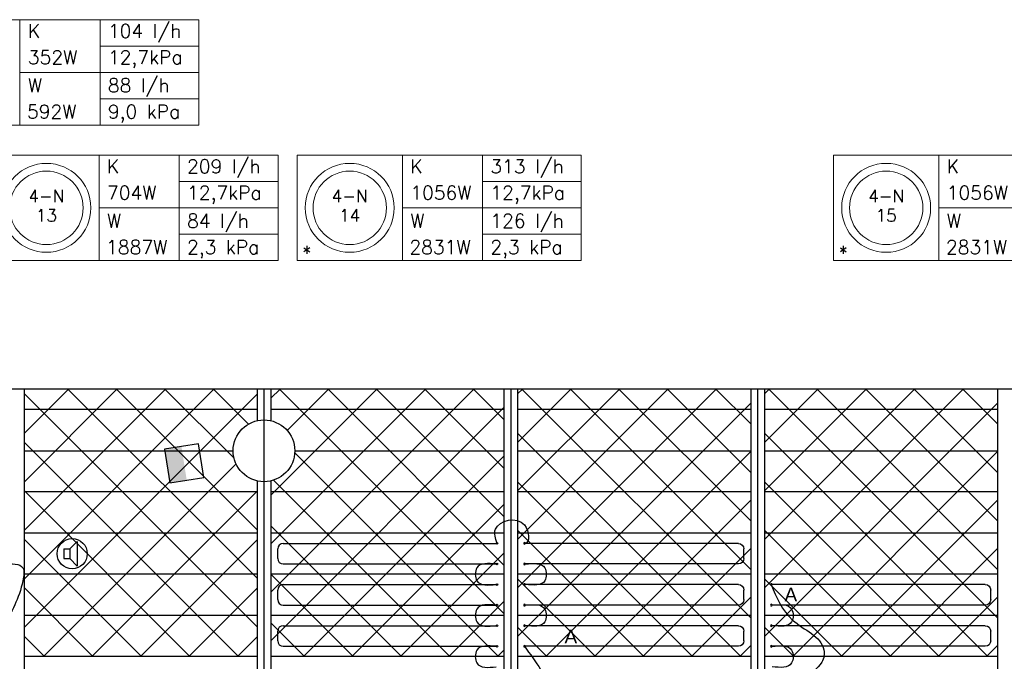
# Model space of a CAD drawing. Extents: x 51386 to 741080, y -643930 to -279818.
# Tile 27 of 34: x 369768 to 376949, y -284496 to -279818. Entities that reach past the tile are written whole.
import ezdxf
from ezdxf.enums import TextEntityAlignment as Align

# ---------------------------------------------------------------- set-up
doc = ezdxf.new("R2010")
doc.units = 0
doc.header["$LTSCALE"] = 25
doc.layers.get('0').update_dxf_attribs({"linetype": 'CONTINUOUS'})
for name, color, linetype in [('000Vermogens2', 7, 'CONTINUOUS'), ('KP-bandraster', 5, 'CONTINUOUS'), ('KP-lucht centreline', 2, 'CONTINUOUS'), ('KP-Melders', 3, 'CONTINUOUS'), ('KP-Oppervlak', 3, 'CONTINUOUS'), ('KP-panelen', 1, 'CONTINUOUS'), ('KP-registers', 4, 'CONTINUOUS'), ('KP-slangen', 7, 'CONTINUOUS'), ('KP-tekst', 7, 'CONTINUOUS'), ('Thermostaat', 160, 'CONTINUOUS')]:
    doc.layers.add(name, color=color, linetype=linetype)
doc.layers.add('KP-Aluminium', color=8, linetype='CONTINUOUS', lineweight=18)
doc.styles.add('arial', font='ARIAL.TTF')
doc.styles.add('BURO-018', font='ISO96.shx', dxfattribs={"height": 90})
doc.styles.add('VERWOL-1', font='ROMANS.SHX')
pattern_1 = [(45, (175619.77, -45455.28), (-176.7767, 176.7767), []), (135, (175619.77, -45455.28), (-176.7767, -176.7767), [])]

# ---------------------------------------------------------------- blocks, each defined once
blk = doc.blocks.new('Register A')
at = {"layer": 'KP-registers', "linetype": 'Continuous'}
for p, q in [((90, 225), (1644, 225)), ((50, 115), (50, 185)), ((90, 75), (1644, 75))]:
    blk.add_line(p, q, dxfattribs=at)
for centre in [(1650, 225), (1650, 75)]:
    blk.add_circle(centre, 6, dxfattribs=at)
for centre, start, end in [((90, 185), 90, 180), ((90, 115), 180, 270)]:
    blk.add_arc(centre, 40, start, end, dxfattribs=at)
blk = doc.blocks.new('SW30485012')
at = {"color": 0, "linetype": 'Continuous'}
for p, q in [((-2.5, 2.5), (-2.5, -2.5)), ((2.5, 2.5), (-2.5, 2.5)), ((2.5, -2.5), (2.5, 2.5)), ((-2.5, -2.5), (2.5, -2.5))]:
    blk.add_line(p, q, dxfattribs=at)
blk.add_solid([(-2.5, 0), (2.5, 0), (-2.5, -2.5), (2.5, -2.5)], dxfattribs=at)
at = {"color": 0, "linetype": 'Continuous', "style": 'BURO-018', "flags": 1}
blk.add_attdef('W_ID', (0, 0), '', height=1.8, dxfattribs=at)

msp = doc.modelspace()

# ---------------------------------------------------------------- hatches: boundary and pattern name
at = {"layer": 'KP-Aluminium', "linetype": 'Continuous'}
h = msp.add_hatch(dxfattribs=at)
h.set_pattern_fill('ANSI37', color=256, scale=2000)
h.set_pattern_definition([(45, (168419.77, -45455.28), (-176.7767, 176.7767), []), (135, (168419.77, -45455.28), (-176.7767, -176.7767), [])])
h.paths.add_polyline_path([(371499.9, -282511), (369799.9, -282511), (369799.9, -282661), (371499.9, -282661)])
h.paths.add_polyline_path([(371499.9, -282741.6), (371499.9, -282661), (369799.9, -282661), (369799.9, -282961), (371324.9, -282961, -0.350001)])
h.paths.add_polyline_path([(371324.9, -282961), (369799.9, -282961), (369799.9, -283261), (371499.9, -283261), (371499.9, -283180.4, -0.350001)])
h.paths.add_polyline_path([(371499.9, -283261), (369799.9, -283261), (369799.9, -283561), (371499.9, -283561)])
h.paths.add_polyline_path([(371499.9, -283561), (369799.9, -283561), (369799.9, -283861), (371499.9, -283861)])
h.paths.add_polyline_path([(371499.9, -283861), (369799.9, -283861), (369799.9, -284161), (371499.9, -284161)])
h.paths.add_polyline_path([(371499.9, -284161), (369799.9, -284161), (369799.9, -284461), (371499.9, -284461)])
h = msp.add_hatch(dxfattribs=at)
h.set_pattern_fill('ANSI37', color=256, scale=2000)
h.set_pattern_definition(pattern_1)
h.paths.add_polyline_path([(373299.9, -282511), (371599.9, -282511), (371599.9, -282661), (373299.9, -282661)])
h.paths.add_polyline_path([(373299.9, -282661), (371599.9, -282661), (371599.9, -282741.6, -0.350001), (371774.9, -282961), (373299.9, -282961)])
h.paths.add_polyline_path([(373299.9, -282961), (371774.9, -282961, -0.350001), (371599.9, -283180.4), (371599.9, -283261), (373299.9, -283261)])
h.paths.add_polyline_path([(373299.9, -283261), (371599.9, -283261), (371599.9, -283561), (373299.9, -283561)])
h.paths.add_polyline_path([(373299.9, -283561), (371599.9, -283561), (371599.9, -283861), (373299.9, -283861)])
h.paths.add_polyline_path([(373299.9, -283861), (371599.9, -283861), (371599.9, -284161), (373299.9, -284161)])
h.paths.add_polyline_path([(373299.9, -284161), (371599.9, -284161), (371599.9, -284461), (373299.9, -284461)])
h = msp.add_hatch(dxfattribs=at)
h.set_pattern_fill('ANSI37', color=256, scale=2000)
h.set_pattern_definition(pattern_1)
h.paths.add_polyline_path([(375099.9, -282511), (373399.9, -282511), (373399.9, -282661), (375099.9, -282661)])
h.paths.add_polyline_path([(375099.9, -282661), (373399.9, -282661), (373399.9, -282961), (375099.9, -282961)])
h.paths.add_polyline_path([(375099.9, -282961), (373399.9, -282961), (373399.9, -283261), (375099.9, -283261)])
h.paths.add_polyline_path([(375099.9, -283261), (373399.9, -283261), (373399.9, -283561), (375099.9, -283561)])
h.paths.add_polyline_path([(375099.9, -283561), (373399.9, -283561), (373399.9, -283861), (375099.9, -283861)])
h.paths.add_polyline_path([(375099.9, -283861), (373399.9, -283861), (373399.9, -284161), (375099.9, -284161)])
h.paths.add_polyline_path([(375099.9, -284161), (373399.9, -284161), (373399.9, -284461), (375099.9, -284461)])
h = msp.add_hatch(dxfattribs=at)
h.set_pattern_fill('ANSI37', color=256, scale=2000)
h.set_pattern_definition([(45, (177419.77, -45455.28), (-176.7767, 176.7767), []), (135, (177419.77, -45455.28), (-176.7767, -176.7767), [])])
h.paths.add_polyline_path([(376899.9, -282511), (375199.9, -282511), (375199.9, -282661), (376899.9, -282661)])
h.paths.add_polyline_path([(376899.9, -282661), (375199.9, -282661), (375199.9, -282961), (376899.9, -282961)])
h.paths.add_polyline_path([(376899.9, -282961), (375199.9, -282961), (375199.9, -283261), (376899.9, -283261)])
h.paths.add_polyline_path([(376899.9, -283261), (375199.9, -283261), (375199.9, -283561), (376899.9, -283561)])
h.paths.add_polyline_path([(376899.9, -283561), (375199.9, -283561), (375199.9, -283861), (376899.9, -283861)])
h.paths.add_polyline_path([(376899.9, -283861), (375199.9, -283861), (375199.9, -284161), (376899.9, -284161)])
h.paths.add_polyline_path([(376899.9, -284161), (375199.9, -284161), (375199.9, -284461), (376899.9, -284461)])

# ---------------------------------------------------------------- linework, layer by layer
at = {"layer": '000Vermogens2', "linetype": 'Continuous', "lineweight": 0}
for p, q in [((369002.3, -279818.2), (371075.1, -279818.2)), ((369770.1, -279818.2), (369770.1, -280586.1)), ((370355.4, -280202.1), (370355.4, -279818.2)), ((371075.1, -279818.2), (371075.1, -280586.1)), ((370355.4, -280010.2), (371075.1, -280010.2)), ((369770.1, -280202.1), (371075.1, -280202.1)), ((370355.4, -280202.1), (370355.4, -280586.1)), ((370355.4, -280394.1), (371075.1, -280394.1)), ((369002.3, -280586.1), (371075.1, -280586.1)), ((369579.4, -280805.9), (371652.3, -280805.9)), ((370347.3, -280805.9), (370347.3, -281573.8)), ((370932.5, -281189.8), (370932.5, -280805.9)), ((371652.3, -280805.9), (371652.3, -281573.8)), ((371791.3, -280805.9), (371791.3, -281573.8)), ((371791.3, -280805.9), (373864.2, -280805.9)), ((372559.2, -280805.9), (372559.2, -281573.8)), ((373144.5, -281189.8), (373144.5, -280805.9)), ((373864.2, -280805.9), (373864.2, -281573.8)), ((375703.8, -280805.9), (375703.8, -281573.8)), ((375703.8, -280805.9), (377776.6, -280805.9)), ((376471.6, -280805.9), (376471.6, -281573.8)), ((370932.5, -280997.9), (371652.3, -280997.9)), ((373144.5, -280997.9), (373864.2, -280997.9)), ((370347.3, -281189.8), (371652.3, -281189.8)), ((370932.5, -281189.8), (370932.5, -281573.8)), ((372559.2, -281189.8), (373864.2, -281189.8)), ((373144.5, -281189.8), (373144.5, -281573.8)), ((376471.6, -281189.8), (377776.6, -281189.8)), ((370932.5, -281381.8), (371652.3, -281381.8)), ((373144.5, -281381.8), (373864.2, -281381.8)), ((369579.4, -281573.8), (371652.3, -281573.8)), ((371791.3, -281573.8), (373864.2, -281573.8)), ((375703.8, -281573.8), (377776.6, -281573.8))]:
    msp.add_line(p, q, dxfattribs=at)
for centre, radius in [((369963.3, -281189.8), 324.2), ((372175.3, -281189.8), 324.2), ((376087.7, -281189.8), 324.2), ((369963.3, -281189.8), 267.6), ((372175.3, -281189.8), 267.6), ((376087.7, -281189.8), 267.6)]:
    msp.add_circle(centre, radius, dxfattribs=at)
at = {"layer": 'KP-bandraster', "linetype": 'Continuous'}
for p, q in [((369799.9, -282511), (369799.9, -290011)), ((371499.9, -282511), (371499.9, -282741.6)), ((371599.9, -282511), (371599.9, -282741.6)), ((373299.9, -282511), (373299.9, -290011)), ((373399.9, -282511), (373399.9, -290011)), ((375099.9, -282511), (375099.9, -290011)), ((375199.9, -282511), (375199.9, -290011)), ((376899.9, -282511), (376899.9, -290011)), ((371499.9, -283180.4), (371499.9, -290011)), ((371599.9, -283180.4), (371599.9, -290011))]:
    msp.add_line(p, q, dxfattribs=at)
msp.add_circle((371549.9, -282961), 225, dxfattribs=at)
at = {"layer": 'KP-lucht centreline', "linetype": 'Continuous'}
for p, q in [((371549.9, -282511), (371549.9, -290011)), ((371549.9, -282511), (371549.9, -290011)), ((373349.9, -282511), (373349.9, -290011)), ((375149.9, -282511), (375149.9, -290011))]:
    msp.add_line(p, q, dxfattribs=at)
at = {"layer": 'KP-Melders', "linetype": 'Continuous'}
for p, q in [((370134.5, -283676.6), (370186.5, -283621.2)), ((370186.5, -283621.2), (370186.5, -283801.9)), ((370091.5, -283676.6), (370134.5, -283676.6)), ((370091.5, -283676.6), (370091.5, -283746.6)), ((370134.5, -283676.6), (370134.5, -283746.6)), ((370091.5, -283746.6), (370134.5, -283746.6)), ((370091.5, -283746.6), (370134.5, -283746.6)), ((370134.5, -283746.6), (370186.5, -283801.9))]:
    msp.add_line(p, q, dxfattribs=at)
msp.add_circle((370151.3, -283711), 110, dxfattribs=at)
at = {"layer": 'KP-Oppervlak', "linetype": 'Continuous'}
msp.add_line((397199.9, -282511), (327899.9, -282511), dxfattribs=at)
at = {"layer": 'KP-panelen', "linetype": 'Continuous'}
for p, q in [((371499.9, -282661), (369799.9, -282661)), ((373299.9, -282661), (371599.9, -282661)), ((375099.9, -282661), (373399.9, -282661)), ((376899.9, -282661), (375199.9, -282661)), ((369799.9, -282961), (371324.9, -282961)), ((371774.9, -282961), (373299.9, -282961)), ((373399.9, -282961), (375099.9, -282961)), ((375199.9, -282961), (376899.9, -282961)), ((371499.9, -283261), (369799.9, -283261)), ((373299.9, -283261), (371599.9, -283261)), ((375099.9, -283261), (373399.9, -283261)), ((376899.9, -283261), (375199.9, -283261)), ((371499.9, -283561), (369799.9, -283561)), ((373299.9, -283561), (371599.9, -283561)), ((375099.9, -283561), (373399.9, -283561)), ((376899.9, -283561), (375199.9, -283561)), ((371499.9, -283861), (369799.9, -283861)), ((373299.9, -283861), (371599.9, -283861)), ((375099.9, -283861), (373399.9, -283861)), ((376899.9, -283861), (375199.9, -283861)), ((371499.9, -284161), (369799.9, -284161)), ((373299.9, -284161), (371599.9, -284161)), ((375099.9, -284161), (373399.9, -284161)), ((376899.9, -284161), (375199.9, -284161)), ((371499.9, -284461), (369799.9, -284461)), ((373299.9, -284461), (371599.9, -284461)), ((375099.9, -284461), (373399.9, -284461)), ((376899.9, -284461), (375199.9, -284461))]:
    msp.add_line(p, q, dxfattribs=at)
at = {"layer": 'KP-slangen', "linetype": 'Continuous'}
for points in [[(373249.9, -283636), (373238.3, -283532.5), (373450.3, -283501.8), (373449.9, -283636), (373447.1, -283636.1)], [(369649.9, -283786), (369791.7, -283814.9), (369791.7, -283907.7), (369649.9, -284236)], [(373243.9, -283786), (373102.2, -283814.9), (373102.2, -283907.7), (373243.9, -283936)], [(373455.9, -283786), (373597.7, -283814.9), (373597.7, -283907.7), (373455.9, -283936)], [(375249.9, -283936), (375404.8, -284194.8), (375633.1, -284412.6), (375618.6, -284501.8), (375538, -284631.6), (375541.8, -284642.9)], [(373243.9, -284086), (373102.2, -284114.9), (373102.2, -284207.7), (373243.9, -284236)], [(373455.9, -284086), (373597.7, -284114.9), (373597.7, -284207.7), (373455.9, -284236)], [(375255.9, -284086), (375397.7, -284114.9), (375397.7, -284207.7), (375255.9, -284236)], [(373243.9, -284386), (373102.2, -284414.9), (373102.2, -284507.7), (373243.9, -284536)], [(373449.9, -284386), (373657.3, -284739.6), (373688.4, -284890.6), (373677.3, -285101.5), (373679.5, -285150.4)], [(375255.9, -284386), (375397.7, -284414.9), (375397.7, -284507.7), (375255.9, -284536)]]:
    msp.add_spline(points, degree=3, dxfattribs=at)

# ---------------------------------------------------------------- block references
at = {"layer": 'KP-registers', "linetype": 'Continuous'}
for p in [(371599.9, -283861), (371599.9, -284161), (371599.9, -284461)]:
    msp.add_blockref('Register A', p, dxfattribs=at)
at = {"layer": 'KP-registers', "linetype": 'Continuous', "xscale": -1}
for p in [(375099.9, -283861), (375099.9, -284161), (376899.9, -284161), (375099.9, -284461), (376899.9, -284461)]:
    msp.add_blockref('Register A', p, dxfattribs=at)
at = {"layer": 'Thermostaat', "xscale": 50.00000000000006, "yscale": 50.00000000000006, "zscale": 50.00000000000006, "rotation": 278.9781913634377}
msp.add_blockref('SW30485012', (370967.3, -283052.4), dxfattribs=at)

# ---------------------------------------------------------------- texts
at = {"layer": '000Vermogens2', "linetype": 'Continuous', "lineweight": 0, "style": 'VERWOL-1'}
for s, p in [('K', (369827.9, -279950.3)), ('104 l/h', (370411.6, -279950.3)), ('352W', (369827.9, -280142.2)), ('12,7kPa', (370411.6, -280142.2)), ('W', (369827.9, -280346.6)), ('88 l/h', (370411.6, -280346.6)), ('592W', (369821.8, -280538.5)), ('9,0 kPa', (370411.6, -280538.5)), ('209 l/h', (370988.8, -280938)), ('313 l/h', (373200.7, -280938)), ('K', (370405, -280938)), ('K', (372617, -280938)), ('K', (376529.4, -280938)), ('704W', (370405, -281129.9)), ('12,7kPa', (370988.8, -281129.9)), ('1056W', (372617, -281129.9)), ('12,7kPa', (373200.7, -281129.9)), ('1056W', (376529.4, -281129.9)), ('W', (370405, -281334.3)), ('84 l/h', (370988.8, -281334.3)), ('W', (372617, -281334.3)), ('126 l/h', (373200.7, -281334.3)), ('W', (376529.4, -281334.3)), ('1887W', (370398.9, -281526.3)), ('2,3 kPa', (370988.8, -281526.3)), ('*', (371828.2, -281567.4)), ('2831W', (372610.9, -281526.3)), ('2,3 kPa', (373200.7, -281526.3)), ('*', (375740.7, -281567.4)), ('2831W', (376523.3, -281526.3))]:
    msp.add_text(s, height=100, dxfattribs=at).set_placement(p)
for s, p in [('4-N', (369963.3, -281103.2)), ('4-N', (372175.3, -281103.2)), ('4-N', (376087.7, -281103.2)), ('13', (369963.3, -281245)), ('14', (372175.3, -281245)), ('15', (376087.7, -281245))]:
    msp.add_text(s, height=90, dxfattribs=at).set_placement(p, align=Align.MIDDLE_CENTER)
at = {"layer": 'KP-tekst', "linetype": 'Continuous', "char_height": 100, "attachment_point": 5, "style": 'arial'}
for insert in [(375392.3, -284009.5), (373787.9, -284315.4)]:
    msp.add_mtext('\\A1;A', dxfattribs=dict(at, insert=insert))

doc.saveas('drawing.dxf')
